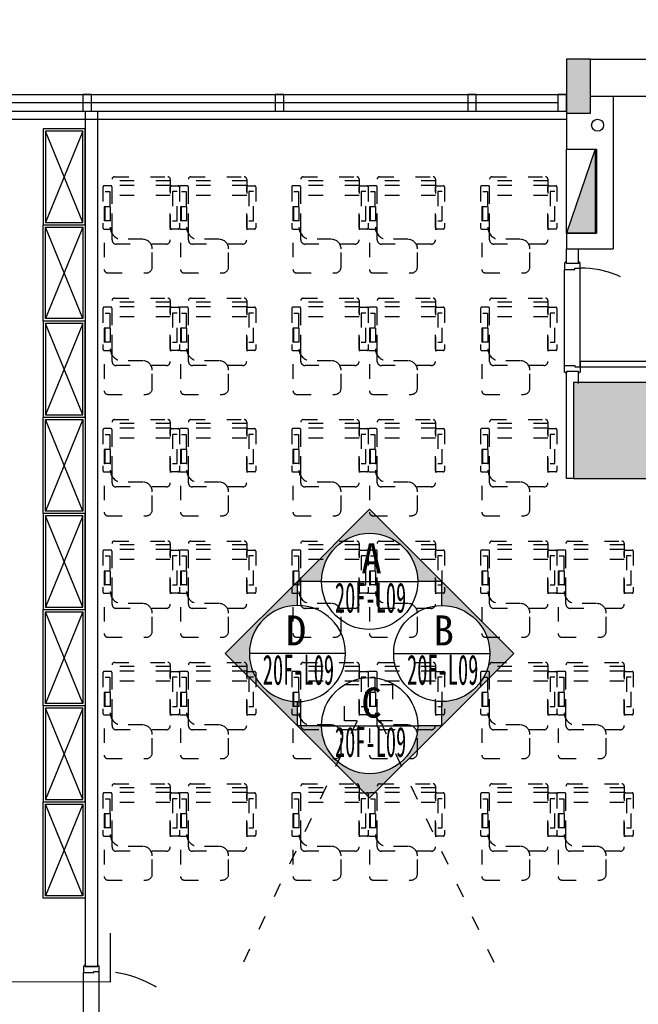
# Model space of a CAD drawing. Header units: millimetres. Extents: x -539149 to -534375, y 505028 to 505469.
# Tile 132 of 135: x -534623 to -534572, y 505287 to 505369. Entities that reach past the tile are written whole.
import ezdxf
from ezdxf.enums import TextEntityAlignment as Align
from ezdxf.lldxf.tags import DXFTag

# ---------------------------------------------------------------- set-up
doc = ezdxf.new("R2010")
doc.units = ezdxf.units.MM
doc.header["$LTSCALE"] = 10
doc.linetypes.add('ACAD_ISO03W100', pattern=[30, 12, -18])
for name, color, linetype in [('-消火栓', 242, 'Continuous'), ('A-建筑-原墙体', 2, 'Continuous'), ('A-建筑-新增墙体', 3, 'Continuous'), ('A-建筑-柱子、剪力墙', 251, 'Continuous'), ('A-建筑-窗户', 4, 'Continuous'), ('B-平面-到顶家具H', 30, 'Continuous'), ('B-平面-到顶装饰造型线', 6, 'Continuous'), ('B-平面-固定家具M', 30, 'Continuous'), ('B-平面-家具L', 30, 'Continuous'), ('B-平面-尺寸', 8, 'Continuous'), ('B-平面-活动家具', 30, 'ACAD_ISO03W100'), ('B-平面-门', 4, 'Continuous'), ('B-平面-门洞线', 8, 'Continuous'), ('E-图框', 100, 'Continuous'), ('E-填充', 251, 'Continuous'), ('E-文本', 7, 'Continuous')]:
    doc.layers.add(name, color=color, linetype=linetype)
doc.styles.add('CCD_DIM', font='txt', dxfattribs={"width": 0.8})
doc.styles.add('黑体', font='simhei.ttf')
tags = doc.linetypes.add('CENTER', pattern=[2, 1.25, -0.25, 0.25, -0.25]).pattern_tags.tags
tags[10:11] = [DXFTag(74, 4), DXFTag(75, 0), DXFTag(340, '0'), DXFTag(46, 1.0), DXFTag(50, 0.0), DXFTag(44, 0.0), DXFTag(45, 0.0)]
tags[8:9] = [DXFTag(74, 4), DXFTag(75, 0), DXFTag(340, '0'), DXFTag(46, 1.0), DXFTag(50, 0.0), DXFTag(44, 0.0), DXFTag(45, 0.0)]
tags[6:7] = [DXFTag(74, 4), DXFTag(75, 0), DXFTag(340, '0'), DXFTag(46, 1.0), DXFTag(50, 0.0), DXFTag(44, 0.0), DXFTag(45, 0.0)]
tags[4:5] = [DXFTag(74, 4), DXFTag(75, 0), DXFTag(340, '0'), DXFTag(46, 1.0), DXFTag(50, 0.0), DXFTag(44, 0.0), DXFTag(45, 0.0)]
doc.dimstyles.new('1-1', dxfattribs={"dimscale": 0, "dimtxt": 2.5, "dimasz": 1, "dimexe": 1, "dimexo": 1, "dimgap": 0.75, "dimtad": 1, "dimdec": 0, "dimrnd": 0.004999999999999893, "dimzin": 0, "dimdsep": 46, "dimtxsty": 'CCD_DIM', "dimblk": 'ARCHTICK', "dimcen": 0.13, "dimclrd": 44, "dimclre": 44, "dimclrt": 50, "dimadec": 0, "dimazin": 0, "dimtfac": 1, "dimtdec": 0, "dimtix": 1, "dimtmove": 2, "dimatfit": 3, "dimldrblk": 'HBA_Leader_Dot', "dimfxl": 5, "dimfxlon": 1, "dimtvp": 1, "dimtolj": 1, "dimtzin": 0, "dimarcsym": 0})

# ---------------------------------------------------------------- blocks, each defined once
blk = doc.blocks.new('$TwtSys$00000434')
for p, q in [((-0.5, 0.5), (-0.5, -0.5)), ((-0.5, -0.5), (0.5, 0.5)), ((0.5, 0.5), (-0.5, 0.5)), ((0.5, -0.5), (0.5, 0.5)), ((-0.5, -0.5), (0.5, -0.5))]:
    blk.add_line(p, q)
blk.add_solid([(0.5, -0.5), (0.5, 0.5), (-0.5, -0.5)])
blk = doc.blocks.new('_ArchTick')
at = {"color": 0, "linetype": 'ByBlock', "const_width": 0.15}
blk.add_lwpolyline([(-0.5, -0.5), (0.5, 0.5)], dxfattribs=at)
blk = doc.blocks.new('HBA_Leader_Dot')
at = {"color": 0, "linetype": 'ByBlock'}
blk.add_line((-5, 0), (-10, 0), dxfattribs=at)
at = {"color": 0, "linetype": 'ByBlock', "const_width": 5}
blk.add_lwpolyline([(-2.5, 0, 1), (2.5, 0, 1)], format="xyb", close=True, dxfattribs=at)
blk = doc.blocks.new('sdtst')
at = {"layer": 'B-平面-门', "color": 8}
for p, q in [((862.1455602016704, -130.9683806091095), (873.0437989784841, -130.9683806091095)), ((987.2425984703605, -130.9683806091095), (976.3443596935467, -130.9683806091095)), ((862.1455602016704, -213.8499725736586), (862.1455602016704, -197.7670594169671)), ((873.0437989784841, -213.8499725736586), (862.1455602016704, -213.8499725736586)), ((873.0437989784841, -213.8499725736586), (873.0437989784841, -197.7670594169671)), ((885.4576769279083, -197.9680958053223), (885.4576769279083, -213.6489361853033)), ((890.4617880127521, -197.7670594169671), (885.6587133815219, -197.7670594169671)), ((890.4617880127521, -213.8499725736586), (885.6587133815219, -213.8499725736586)), ((890.4617880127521, -196.7618774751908), (890.4617880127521, -214.8551550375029)), ((891.8690429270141, -195.7566955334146), (891.466970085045, -195.7566955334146)), ((891.466970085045, -215.8603369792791), (891.8690429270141, -215.8603369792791)), ((893.4773342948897, -189.7256028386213), (893.4773342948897, -221.8914291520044)), ((895.4876984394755, -187.7152384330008), (902.1940793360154, -187.7152384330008)), ((902.1940793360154, -223.9017935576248), (895.4876984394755, -223.9017935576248)), ((902.1940793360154, -223.9017935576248), (902.1940793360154, -187.7152384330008)), ((953.9004602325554, -187.7152384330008), (947.1940793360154, -187.7152384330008)), ((947.1940793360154, -223.9017935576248), (947.1940793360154, -187.7152384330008)), ((947.1940793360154, -223.9017935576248), (953.9004602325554, -223.9017935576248)), ((955.9108243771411, -189.7256028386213), (955.9108243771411, -221.8914291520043)), ((957.5191157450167, -195.7566955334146), (957.9211885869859, -195.7566955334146)), ((957.9211885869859, -215.8603369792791), (957.5191157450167, -215.8603369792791)), ((958.9263706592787, -196.7618774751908), (958.9263706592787, -214.8551550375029)), ((958.9263706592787, -197.767059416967), (963.7294452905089, -197.767059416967)), ((958.9263706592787, -213.8499725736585), (963.7294452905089, -213.8499725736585)), ((963.9304817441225, -197.9680958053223), (963.9304817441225, -213.6489361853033)), ((976.3443596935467, -213.8499725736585), (976.3443596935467, -197.767059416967)), ((976.3443596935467, -213.8499725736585), (987.2425984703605, -213.8499725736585)), ((987.2425984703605, -213.8499725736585), (987.2425984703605, -197.767059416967))]:
    blk.add_line(p, q, dxfattribs=at)
for points in [[(862.036928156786, -133.1580283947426, 0.2875899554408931), (860.2282009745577, -137.1982741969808, -0.06058643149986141), (860.9386802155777, -143.9771567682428, 0.2128770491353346), (861.5650860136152, -144.6600238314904)], [(873.1524310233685, -133.1580283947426, -0.2875899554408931), (874.9611582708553, -137.1982741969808, 0.06058643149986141), (874.2506789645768, -143.9771567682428, -0.2128770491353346), (873.6242731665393, -144.6600238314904)], [(976.2357276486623, -133.1580283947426, 0.2875899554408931), (974.4270004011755, -137.1982741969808, -0.06058643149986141), (975.1374797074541, -143.9771567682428, 0.2128770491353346), (975.7638855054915, -144.6600238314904)], [(987.3512305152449, -133.1580283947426, -0.2875899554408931), (989.1599576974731, -137.1982741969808, 0.06058643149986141), (988.4494784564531, -143.9771567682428, -0.2128770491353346), (987.8230726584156, -144.6600238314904)], [(885.4670904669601, -197.9072983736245, -0.3488404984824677), (883.7717248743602, -200.2090289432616), (873.0396575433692, -200.2090289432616)], [(885.4576769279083, -213.4020590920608, 0.3116707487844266), (883.7717248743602, -211.408003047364), (873.0396575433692, -211.408003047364)], [(963.9210682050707, -197.9072983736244, 0.3488404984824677), (965.6164337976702, -200.2090289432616), (976.3485011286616, -200.2090289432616)], [(963.9304817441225, -213.4020590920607, -0.3116707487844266), (965.6164337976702, -211.408003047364), (976.3485011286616, -211.408003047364)]]:
    blk.add_lwpolyline(points, format="xyb", dxfattribs=at)
for centre, radius, start, end in [((1143.27326985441, -153.4760977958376), 282.0231161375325, 175.4224569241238, 185.8483500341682), ((591.9160893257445, -153.4760977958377), 282.0231161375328, 354.1516499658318, 4.577543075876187), ((1257.472069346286, -153.4760977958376), 282.0231161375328, 175.4224569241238, 185.8483500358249), ((706.1148888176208, -153.4760977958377), 282.0231161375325, 354.1516499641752, 4.577543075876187), ((846.4373180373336, -189.40133124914), 17.79703003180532, 331.9616013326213, 23.82252237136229), ((808.8163509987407, -188.1215895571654), 54.22458051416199, 349.8432909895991, 6.255651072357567), ((888.7520411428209, -189.40133124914), 17.79703003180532, 156.1774776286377, 208.0383986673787), ((926.3730082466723, -188.1215895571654), 54.22458051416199, 173.7443489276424, 190.1567090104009), ((219.7555917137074, -162.1586961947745), 654.207835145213, 356.8798757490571, 356.8871811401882), ((885.6587133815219, -197.9680958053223), 0.2010364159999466, 90, 180), ((885.6587133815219, -213.6489361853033), 0.2010364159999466, 180, 270), ((891.466970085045, -196.7618774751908), 1.005182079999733, 90, 180), ((891.466970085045, -214.8551550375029), 1.005182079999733, 180, 270), ((891.8690429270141, -194.1484039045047), 1.608291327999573, 270, 0), ((891.8690429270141, -217.468628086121), 1.608291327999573, 0, 90), ((895.4876984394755, -189.7256028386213), 2.010364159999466, 90, 180), ((895.4876984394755, -221.8914291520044), 2.010364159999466, 180, 270), ((953.9004602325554, -189.7256028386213), 2.010364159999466, 0, 90), ((953.9004602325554, -221.8914291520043), 2.010364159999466, 270, 0), ((957.5191157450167, -194.1484039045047), 1.608291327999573, 180, 270), ((957.5191157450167, -217.468628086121), 1.608291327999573, 90, 180), ((957.9211885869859, -196.7618774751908), 1.005182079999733, 0, 90), ((957.9211885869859, -214.8551550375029), 1.005182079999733, 270, 0), ((963.7294452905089, -197.9680958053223), 0.2010364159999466, 0, 90), ((963.7294452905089, -213.6489361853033), 0.2010364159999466, 270, 0), ((960.63611752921, -189.40133124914), 17.79703003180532, 331.9616013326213, 23.82252237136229), ((923.0151504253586, -188.1215895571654), 54.22458051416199, 349.8432909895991, 6.255651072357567), ((1629.632566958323, -162.1586961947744), 654.207835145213, 183.1128188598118, 183.120124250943), ((1002.950840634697, -189.40133124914), 17.79703003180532, 156.1774776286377, 208.0383986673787), ((1040.57180767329, -188.1215895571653), 54.22458051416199, 173.7443489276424, 190.1567090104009)]:
    blk.add_arc(centre, radius, start, end, dxfattribs=at)
blk = doc.blocks.new('*E520')
at = {"layer": 'B-平面-到顶装饰造型线', "color": 6}
for points in [[(0, 35.6098609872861), (-45, 35.6098609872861), (-45, 40.60986098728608), (-50, 40.60986098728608), (-50, 50.60986098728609), (-40, 50.60986098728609), (-40, 150.6060267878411), (-50, 150.6060267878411), (-50, 160.6060267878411), (-45, 160.6060267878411), (-45, 165.606026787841), (10, 165.606026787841), (10, 80.6098609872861), (0, 80.6098609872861)], [(820.0000000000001, 35.6098609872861), (865.0000000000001, 35.6098609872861), (865.0000000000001, 40.60986098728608), (870.0000000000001, 40.60986098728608), (870.0000000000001, 50.60986098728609), (860.0000000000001, 50.60986098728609), (860.0000000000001, 150.6060267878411), (870.0000000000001, 150.6060267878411), (870.0000000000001, 160.6060267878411), (865.0000000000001, 160.6060267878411), (865.0000000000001, 165.606026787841), (810.0000000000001, 165.606026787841), (810.0000000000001, 80.6098609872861), (820.0000000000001, 80.6098609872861)]]:
    blk.add_lwpolyline(points, close=True, dxfattribs=at)
at = {"layer": 'B-平面-门', "color": 4}
blk.add_lwpolyline([(-2.208810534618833e-29, -784.3901390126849), (45, -784.3901390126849), (45, 35.60986098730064), (0, 35.60986098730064)], close=True, dxfattribs=at)
at = {"layer": 'B-平面-门', "color": 8, "linetype": 'ACAD_ISO03W100', "ltscale": 3}
blk.add_arc((1.01683002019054, 33.4140765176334), 818.986113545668, 273.0785173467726, 0.1536159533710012, dxfattribs=at)
at = {"layer": 'B-平面-门洞线', "color": 8}
for p, q in [((10, 165.6060267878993), (810.0000000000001, 165.606026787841)), ((0, 35.6098609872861), (819.9999999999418, 35.60986098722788))]:
    blk.add_line(p, q, dxfattribs=at)
at = {"layer": 'B-平面-门'}
blk.add_blockref('sdtst', (-902.1940793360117, -500.4883454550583), dxfattribs=at)
blk = doc.blocks.new('_FZH')
at = {"layer": 'A-建筑-原墙体'}
blk.add_lwpolyline([(-0.5, -0.5), (0.5, -0.5), (0.5, 0.5), (-0.5, 0.5)], close=True, dxfattribs=at)
at = {"layer": 'A-建筑-柱子、剪力墙'}
blk.add_solid([(-0.5, -0.5), (0.5, -0.5), (-0.5, 0.5), (0.5, 0.5)], dxfattribs=at)
blk = doc.blocks.new('*E523')
at = {"layer": 'B-平面-到顶装饰造型线', "color": 6}
for points in [[(0, 35.6098609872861), (-45, 35.6098609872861), (-45, 40.60986098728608), (-50, 40.60986098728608), (-50, 50.60986098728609), (-40, 50.60986098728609), (-40, 150.6098609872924), (-50, 150.6098609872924), (-50, 160.6098609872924), (-45, 160.6098609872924), (-45, 165.6098609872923), (10, 165.6098609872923), (10, 80.6098609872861), (0, 80.6098609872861)], [(920.0000000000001, 35.6098609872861), (965.0000000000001, 35.6098609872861), (965.0000000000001, 40.60986098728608), (970.0000000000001, 40.60986098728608), (970.0000000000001, 50.60986098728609), (960.0000000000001, 50.60986098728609), (960.0000000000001, 150.6098609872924), (970.0000000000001, 150.6098609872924), (970.0000000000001, 160.6098609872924), (965.0000000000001, 160.6098609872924), (965.0000000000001, 165.6098609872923), (910.0000000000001, 165.6098609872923), (910.0000000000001, 80.6098609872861), (920.0000000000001, 80.6098609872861)]]:
    blk.add_lwpolyline(points, close=True, dxfattribs=at)
at = {"layer": 'B-平面-门', "color": 4}
blk.add_lwpolyline([(-1.836970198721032e-14, -884.3901390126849), (44.99999999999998, -884.3901390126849), (45, 35.60986098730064), (0, 35.60986098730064)], close=True, dxfattribs=at)
at = {"layer": 'B-平面-门', "color": 8, "linetype": 'ACAD_ISO03W100', "ltscale": 3}
blk.add_arc((1.140833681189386, 33.14629792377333), 918.8624688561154, 273.0785173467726, 0.1536159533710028, dxfattribs=at)
at = {"layer": 'B-平面-门洞线', "color": 8}
for p, q in [((10, 165.6098609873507), (910.0000000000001, 165.6098609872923)), ((0, 35.6098609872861), (919.9999999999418, 35.60986098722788))]:
    blk.add_line(p, q, dxfattribs=at)
at = {"layer": 'B-平面-门'}
blk.add_blockref('sdtst', (-902.1940793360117, -600.4883454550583), dxfattribs=at)
blk = doc.blocks.new('mu3te')
for p, q in [((162727.7173131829, -88449.04752918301), (162407.7173131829, -88449.04752918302)), ((162357.7173131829, -88499.04752918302), (162357.7173131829, -88649.04752918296)), ((162757.7173131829, -88999.16500904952), (162757.7173131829, -88479.04752918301)), ((162437.7173131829, -88729.04752918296), (162607.7173131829, -88729.04752918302)), ((162707.7173131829, -88999.16500904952), (162707.7173131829, -88829.04752918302)), ((162707.7173131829, -88999.16500904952), (162757.7173131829, -88999.16500904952))]:
    blk.add_line(p, q)
for centre, radius, start, end in [((162407.7173131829, -88499.04752918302), 50, 90.00000000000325, 180), ((162727.7173131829, -88479.04752918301), 30, 0, 90.00000000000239), ((162437.7173131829, -88649.04752918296), 80, 180, 269.9999999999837), ((162607.7173131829, -88829.04752918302), 100, 0, 90)]:
    blk.add_arc(centre, radius, start, end)
blk = doc.blocks.new('786ty')
for p, q in [((31202.40578795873, 6327.67798406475), (31202.40578795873, 6812.67798406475)), ((31285.27118189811, 6327.67798406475), (31285.27118189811, 6812.67798406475)), ((31324.17641954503, 6327.67798406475), (31324.17641954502, 6812.67798406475))]:
    blk.add_line(p, q)
for points in [[(30922.4358847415, 6877.67798406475), (30922.4358847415, 6822.67798406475, 0.4142135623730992), (30932.4358847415, 6812.67798406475), (31272.4358847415, 6812.67798406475, 0.4142135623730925), (31282.4358847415, 6822.67798406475), (31282.4358847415, 6877.67798406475, 0.4142135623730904), (31272.4358847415, 6887.67798406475), (30932.4358847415, 6887.67798406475, 0.4142135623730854)], [(30796.85313030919, 6362.67798406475), (30796.85313030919, 6777.67798406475, -0.4142135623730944), (30831.85313030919, 6812.67798406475), (31336.83927825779, 6812.67798406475, -0.414213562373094), (31356.83927825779, 6792.67798406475), (31356.83927825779, 6347.67798406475, -0.414213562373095), (31336.83927825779, 6327.67798406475), (30831.85313030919, 6327.67798406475, -0.4142135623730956)], [(30922.4358847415, 6262.67798406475), (30922.4358847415, 6317.67798406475, -0.414213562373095), (30932.4358847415, 6327.67798406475), (31272.4358847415, 6327.67798406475, -0.4142135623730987), (31282.4358847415, 6317.67798406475), (31282.4358847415, 6262.67798406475, -0.414213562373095), (31272.4358847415, 6252.67798406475), (30932.4358847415, 6252.67798406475, -0.414213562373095)]]:
    blk.add_lwpolyline(points, format="xyb", close=True)
for points in [[(30991.64507969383, 6830.891893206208), (30991.64507969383, 6869.464074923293), (31233.30697962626, 6869.464074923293), (31233.30697962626, 6830.891893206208)], [(30991.64507969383, 6309.464074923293), (30991.64507969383, 6270.891893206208), (31233.30697962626, 6270.891893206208), (31233.30697962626, 6309.464074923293)]]:
    blk.add_lwpolyline(points, close=True)
at = {"rotation": 90}
blk.add_blockref('mu3te', (-57891.91272088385, -155880.0393291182), dxfattribs=at)
blk = doc.blocks.new('*U484')
at = {"layer": 'B-平面-到顶家具H', "color": 8}
for p, q in [((20, -20), (780, -330)), ((780, -20), (20, -330))]:
    blk.add_line(p, q, dxfattribs=at)
at = {"layer": 'B-平面-到顶家具H'}
blk.add_lwpolyline([(0, 0), (0, -350), (800, -350), (800, 0)], close=True, dxfattribs=at)
at = {"layer": 'B-平面-到顶家具H', "color": 8}
blk.add_lwpolyline([(20, -20), (20, -330), (780, -330), (780, -20)], close=True, dxfattribs=at)
blk = doc.blocks.new('asdsadsadadfsaf777779')
at = {"layer": 'E-图框', "linetype": 'CENTER', "ltscale": 0.5, "const_width": 0.1}
blk.add_lwpolyline([(-537212.8679479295, 505293.5757854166), (-537212.8679479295, 505288.8378181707), (-536991.6996331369, 505288.8378181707), (-536991.6996331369, 505292.8945100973)], dxfattribs=at)

msp = doc.modelspace()

# ---------------------------------------------------------------- hatches: boundary and pattern name
at = {"layer": 'E-填充', "ltscale": 0.01}
msp.add_hatch(color=256, dxfattribs=at).paths.add_polyline_path([(-534577.7732111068, 505365.5985742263), (-534577.7732111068, 505361.0985742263), (-534575.7732111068, 505361.0985742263), (-534575.7732111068, 505365.5985742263)])
at = {"layer": 'E-填充'}
h = msp.add_hatch(color=251, dxfattribs=at)
edge = h.paths.add_edge_path()
edge.add_line((-534594.1323233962, 505328.1417744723), (-534600.1323234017, 505322.1417744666))
edge.add_line((-534600.1323234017, 505322.1417744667), (-534598.1323233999, 505322.1417744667))
edge.add_ellipse((-534594.1323233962, 505322.1417744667), major_axis=(-2.828427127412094, 2.828427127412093), ratio=0.999999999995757, start_angle=-44.99999999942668, end_angle=45.000000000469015, ccw=False)
edge.add_ellipse((-534594.1323233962, 505322.1417744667), major_axis=(-2.828427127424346, 2.828427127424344), ratio=0.9999999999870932, start_angle=225.0000000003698, end_angle=314.99999999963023, ccw=False)
edge.add_line((-534590.1323233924, 505322.1417744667), (-534588.1323233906, 505322.1417744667))
edge.add_line((-534588.1323233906, 505322.1417744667), (-534594.1323233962, 505328.1417744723))
h = msp.add_hatch(color=251, dxfattribs=at)
edge = h.paths.add_edge_path()
edge.add_line((-534606.1323234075, 505316.1417744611), (-534600.1323234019, 505322.1417744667))
edge.add_line((-534600.1323234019, 505322.1417744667), (-534600.1323234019, 505320.1417744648))
edge.add_ellipse((-534600.1323234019, 505316.141774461), major_axis=(-2.828427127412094, 2.828427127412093), ratio=0.999999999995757, start_angle=314.999999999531, end_angle=404.9999999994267)
edge.add_ellipse((-534600.1323234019, 505316.1417744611), major_axis=(-2.828427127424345, 2.828427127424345), ratio=0.9999999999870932, start_angle=45.00000000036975, end_angle=134.9999999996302)
edge.add_line((-534600.1323234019, 505312.1417744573), (-534600.1323234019, 505310.1417744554))
edge.add_line((-534600.1323234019, 505310.1417744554), (-534606.1323234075, 505316.1417744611))
h = msp.add_hatch(color=251, dxfattribs=at)
edge = h.paths.add_edge_path()
edge.add_line((-534582.1323233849, 505316.1417744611), (-534588.1323233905, 505322.1417744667))
edge.add_line((-534588.1323233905, 505322.1417744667), (-534588.1323233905, 505320.1417744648))
edge.add_ellipse((-534588.1323233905, 505316.141774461), major_axis=(2.828427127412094, 2.828427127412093), ratio=0.999999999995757, start_angle=-44.99999999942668, end_angle=45.000000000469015, ccw=False)
edge.add_ellipse((-534588.1323233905, 505316.1417744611), major_axis=(2.828427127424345, 2.828427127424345), ratio=0.9999999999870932, start_angle=225.0000000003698, end_angle=314.99999999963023, ccw=False)
edge.add_line((-534588.1323233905, 505312.1417744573), (-534588.1323233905, 505310.1417744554))
edge.add_line((-534588.1323233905, 505310.1417744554), (-534582.1323233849, 505316.1417744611))
h = msp.add_hatch(color=251, dxfattribs=at)
edge = h.paths.add_edge_path()
edge.add_line((-534594.1323233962, 505304.1417744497), (-534600.1323234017, 505310.1417744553))
edge.add_line((-534600.1323234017, 505310.1417744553), (-534598.1323233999, 505310.1417744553))
edge.add_ellipse((-534594.132323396, 505310.1417744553), major_axis=(-2.828427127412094, -2.828427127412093), ratio=0.999999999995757, start_angle=314.999999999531, end_angle=404.9999999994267)
edge.add_ellipse((-534594.1323233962, 505310.1417744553), major_axis=(-2.828427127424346, -2.828427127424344), ratio=0.9999999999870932, start_angle=45.00000000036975, end_angle=134.9999999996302)
edge.add_line((-534590.1323233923, 505310.1417744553), (-534588.1323233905, 505310.1417744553))
edge.add_line((-534588.1323233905, 505310.1417744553), (-534594.1323233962, 505304.1417744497))

# ---------------------------------------------------------------- linework, layer by layer
msp.add_line((-534592.1323233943, 505316.141774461), (-534584.1323233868, 505316.141774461))
at = {"layer": 'A-建筑-原墙体', "ltscale": 0.01}
for p, q in [((-534577.7732111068, 505365.5985742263, 0.06894340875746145), (-534577.7732111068, 505361.0985742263, 0.06894340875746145)), ((-534575.7732111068, 505365.5985742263, 0.06894340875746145), (-534577.7732111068, 505365.5985742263, 0.06894340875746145)), ((-534575.7732111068, 505365.5986509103, 0.06894340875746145), (-534552.2732041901, 505365.5986509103, 0.06894340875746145)), ((-534575.7732111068, 505361.0985742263, 0.06894340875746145), (-534575.7732111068, 505365.5985742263, 0.06894340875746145)), ((-534575.7732111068, 505362.4986509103, 0.06894340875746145), (-534552.873211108, 505362.4986509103, 0.06894340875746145)), ((-534573.873211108, 505362.4986509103, 0.06894340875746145), (-534573.873211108, 505349.7986509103, 0.06894340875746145)), ((-534577.773211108, 505361.0985742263, 0.06894340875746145), (-534577.7732111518, 505358.0986509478, 0.06894340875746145)), ((-534577.7732111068, 505361.0985742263, 0.06894340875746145), (-534575.7732111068, 505361.0985742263, 0.06894340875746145)), ((-534577.7732111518, 505358.0986509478, 0.06894340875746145), (-534575.2732035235, 505358.0986509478, 0.06894340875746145)), ((-534575.2732035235, 505358.0986509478, 0.06894340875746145), (-534575.2732034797, 505351.0986509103, 0.06894340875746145)), ((-534577.7732111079, 505351.0986509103, 0.06894340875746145), (-534575.2732034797, 505351.0986509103, 0.06894340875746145)), ((-534577.7732111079, 505351.0986509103, 0.06894340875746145), (-534577.773211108, 505349.7986509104, 0.06894340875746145)), ((-534577.773211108, 505349.7986509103, 0.06894340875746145), (-534573.873211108, 505349.7986509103, 0.06894340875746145))]:
    msp.add_line(p, q, dxfattribs=at)
msp.add_circle((-534575.1720338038, 505360.0908051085, 0.06894340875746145), 0.5, dxfattribs=at)
at = {"layer": 'A-建筑-新增墙体', "ltscale": 0.01}
for p, q in [((-534617.773211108, 505361.2486509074, 0.06894340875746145), (-534617.773211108, 505290.098650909, 0.06894340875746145)), ((-534616.773211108, 505361.2486509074, 0.06894340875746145), (-534616.773211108, 505290.098650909, 0.06894340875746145)), ((-534577.773211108, 505348.5986509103, 0.06894340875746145), (-534577.773211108, 505349.7986509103, 0.06894340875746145)), ((-534576.773211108, 505348.5986509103, 0.06894340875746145), (-534576.773211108, 505349.7986509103, 0.06894340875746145)), ((-534576.77324945, 505348.5986509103, 0.06894340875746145), (-534577.773211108, 505348.5986509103, 0.06894340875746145)), ((-534577.773211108, 505330.6987123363, 0.06894340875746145), (-534577.773211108, 505339.5986509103, 0.06894340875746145)), ((-534576.77324945, 505339.5986509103, 0.06894340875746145), (-534577.773211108, 505339.5986509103, 0.06894340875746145)), ((-534576.773211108, 505338.5986509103, 0.06894340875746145), (-534576.773211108, 505339.5986509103, 0.06894340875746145)), ((-534577.1732111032, 505330.6987123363, 0.06894340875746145), (-534577.773211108, 505330.6987123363, 0.06894340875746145)), ((-534617.773287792, 505290.098650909, 0.06894340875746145), (-534616.773287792, 505290.098650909, 0.06894340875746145))]:
    msp.add_line(p, q, dxfattribs=at)
at = {"layer": 'A-建筑-窗户', "ltscale": 0.01}
for p, q in [((-534882.3732111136, 505362.6486509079, 0.06894340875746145), (-534577.7732111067, 505362.6486509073, 0.06894340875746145)), ((-534809.7732111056, 505361.9508075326, 0.06894340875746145), (-534578.4732111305, 505361.9819842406, 0.06894340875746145)), ((-534882.3732111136, 505361.2486509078, 0.06894340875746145), (-534577.773211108, 505361.2486509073, 0.06894340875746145))]:
    msp.add_line(p, q, dxfattribs=at)
at = {"layer": 'A-建筑-窗户', "ltscale": 0.01, "elevation": 0.06894340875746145}
for points in [[(-534617.9732111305, 505361.2486509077), (-534617.2732111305, 505361.2486509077), (-534617.2732111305, 505362.6486509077), (-534617.9732111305, 505362.6486509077)], [(-534601.9732111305, 505361.2486509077), (-534601.2732111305, 505361.2486509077), (-534601.2732111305, 505362.6486509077), (-534601.9732111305, 505362.6486509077)], [(-534585.9732111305, 505361.2486439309), (-534585.2732111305, 505361.2486439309), (-534585.2732111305, 505362.6486439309), (-534585.9732111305, 505362.6486439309)], [(-534578.4732111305, 505361.2486509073), (-534577.7732111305, 505361.2486509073), (-534577.7732111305, 505362.6486509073), (-534578.4732111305, 505362.6486509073)]]:
    msp.add_lwpolyline(points, close=True, dxfattribs=at)
at = {"layer": 'B-平面-家具L', "ltscale": 0.01}
msp.add_line((-534830.7732111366, 505360.5986509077, 0.06894340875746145), (-534577.773211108, 505360.5986509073, 0.06894340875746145), dxfattribs=at)
at = {"layer": 'B-平面-活动家具', "color": 8, "linetype": 'ACAD_ISO03W100', "ltscale": 0.01}
for p, q in [((-534595.1795401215, 505310.5558832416, 0.06894340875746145), (-534604.7484141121, 505290.1866263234, 0.06894340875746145)), ((-534593.2534930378, 505310.5558832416, 0.06894340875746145), (-534583.6846190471, 505290.1866263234, 0.06894340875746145))]:
    msp.add_line(p, q, dxfattribs=at)
at = {"layer": 'B-平面-活动家具', "color": 8, "linetype": 'ACAD_ISO03W100', "ltscale": 0.01, "elevation": 0.06894340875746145}
msp.add_lwpolyline([(-534596.2165165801, 505313.5558832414), (-534592.21651658, 505313.5558832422), (-534592.2165165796, 505310.555883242), (-534596.2165165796, 505310.5558832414)], close=True, dxfattribs=at)
at = {"layer": 'E-文本', "color": 3}
for p, q in [((-534598.1323233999, 505322.1417744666), (-534590.1323233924, 505322.1417744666)), ((-534596.1323233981, 505316.141774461), (-534604.1323234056, 505316.141774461)), ((-534598.1323233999, 505310.1417744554), (-534590.1323233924, 505310.1417744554))]:
    msp.add_line(p, q, dxfattribs=at)
for points in [[(-534598.1323233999, 505322.1417744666), (-534600.1323234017, 505322.1417744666), (-534594.1323233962, 505328.1417744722), (-534588.1323233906, 505322.1417744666), (-534590.1323233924, 505322.1417744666)], [(-534600.1323234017, 505320.1417744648), (-534600.1323234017, 505322.1417744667), (-534606.1323234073, 505316.1417744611), (-534600.1323234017, 505310.1417744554), (-534600.1323234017, 505312.1417744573)], [(-534588.1323233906, 505320.1417744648), (-534588.1323233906, 505322.1417744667), (-534582.132323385, 505316.1417744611), (-534588.1323233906, 505310.1417744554), (-534588.1323233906, 505312.1417744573)], [(-534598.1323233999, 505310.1417744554), (-534600.1323234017, 505310.1417744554), (-534594.1323233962, 505304.1417744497), (-534588.1323233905, 505310.1417744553), (-534590.1323233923, 505310.1417744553)]]:
    msp.add_lwpolyline(points, dxfattribs=at)
for centre in [(-534594.1323233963, 505322.1417744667), (-534588.1323233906, 505316.1417744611), (-534594.1323233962, 505310.1417744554)]:
    msp.add_ellipse(centre, major_axis=(2.828427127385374, 2.828427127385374), ratio=0.9999999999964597, start_param=5.497787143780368, end_param=11.78097245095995, dxfattribs=at)
at = {"layer": 'E-文本', "color": 3, "extrusion": (0, 0, -1)}
msp.add_ellipse((-534600.1323234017, 505316.1417744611), major_axis=(-2.828427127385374, 2.828427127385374), ratio=0.9999999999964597, start_param=5.497787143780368, end_param=11.78097245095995, dxfattribs=at)

# ---------------------------------------------------------------- block references
at = {"layer": '-消火栓', "ltscale": 0.01, "xscale": -7.000000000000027, "yscale": 2.4, "zscale": 7, "rotation": 89.9999949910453}
msp.add_blockref('$TwtSys$00000434', (-534576.5732033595, 505354.5986508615, 0.06894340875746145), dxfattribs=at)
msp.add_blockref('asdsadsadadfsaf777779', (2376, 0))
at = {"ltscale": 0.01, "xscale": 0.01, "yscale": 0.01, "zscale": 0.01, "rotation": 90}
for name, p in [('*E520', (-534576.2671508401, 505339.9986509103, 0.06894340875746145)), ('*E523', (-534616.2671891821, 505280.4986509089, 0.06894340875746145))]:
    msp.add_blockref(name, p, dxfattribs=at)
at = {"layer": 'A-建筑-原墙体', "ltscale": 0.01, "xscale": 8, "yscale": 8, "zscale": 8}
msp.add_blockref('_FZH', (-534573.1732111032, 505334.6987123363, 0.06894340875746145), dxfattribs=at)
at = {"layer": 'B-平面-固定家具M', "ltscale": 0.01, "yscale": 0.01, "zscale": 0.01, "rotation": 270}
for p, xscale in [((-534617.773211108, 505359.7986509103, 0.06894340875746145), 0.01), ((-534617.773211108, 505343.7986509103, 0.06894340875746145), -0.01), ((-534617.773211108, 505343.7986509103, 0.06894340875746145), 0.01), ((-534617.773211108, 505327.7986509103, 0.06894340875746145), -0.01), ((-534617.773211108, 505327.7986509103, 0.06894340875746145), 0.01), ((-534617.773211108, 505311.7986509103, 0.06894340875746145), -0.01), ((-534617.773211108, 505311.7986509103, 0.06894340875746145), 0.01), ((-534617.773211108, 505295.7986509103, 0.06894340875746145), -0.01)]:
    msp.add_blockref('*U484', p, dxfattribs=dict(at, xscale=xscale))
at = {"layer": 'B-平面-活动家具', "ltscale": 0.01, "xscale": 0.01, "yscale": 0.01, "zscale": 0.01, "rotation": 90}
for p in [(-534547.4283034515, 505042.2302581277, 0.06894340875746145), (-534541.0783034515, 505042.2302581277, 0.06894340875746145), (-534531.7283034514, 505042.2302581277, 0.06894340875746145), (-534525.3783034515, 505042.2302581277, 0.06894340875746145), (-534516.0283034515, 505042.2302581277, 0.06894340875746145), (-534547.4283034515, 505032.1303966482, 0.06894340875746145), (-534541.0783034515, 505032.1303966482, 0.06894340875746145), (-534531.7283034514, 505032.1303966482, 0.06894340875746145), (-534525.3783034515, 505032.1303966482, 0.06894340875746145), (-534516.0283034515, 505032.1303966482, 0.06894340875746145), (-534547.4283034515, 505022.0305351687, 0.06894340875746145), (-534541.0783034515, 505022.0305351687, 0.06894340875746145), (-534531.7283034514, 505022.0305351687, 0.06894340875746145), (-534525.3783034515, 505022.0305351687, 0.06894340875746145), (-534516.0283034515, 505022.0305351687, 0.06894340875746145), (-534547.4283034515, 505011.9306736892, 0.06894340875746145), (-534541.0783034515, 505011.9306736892, 0.06894340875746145), (-534531.7283034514, 505011.9306736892, 0.06894340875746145), (-534525.3783034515, 505011.9306736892, 0.06894340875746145), (-534516.0283034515, 505011.9306736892, 0.06894340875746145), (-534509.6783034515, 505011.9306736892, 0.06894340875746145), (-534547.4283034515, 505001.8308122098, 0.06894340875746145), (-534541.0783034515, 505001.8308122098, 0.06894340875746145), (-534531.7283034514, 505001.8308122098, 0.06894340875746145), (-534525.3783034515, 505001.8308122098, 0.06894340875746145), (-534516.0283034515, 505001.8308122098, 0.06894340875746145), (-534509.6783034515, 505001.8308122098, 0.06894340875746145), (-534547.4283034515, 504991.7309507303, 0.06894340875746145), (-534541.0783034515, 504991.7309507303, 0.06894340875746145), (-534531.7283034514, 504991.7309507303, 0.06894340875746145), (-534525.3783034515, 504991.7309507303, 0.06894340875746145), (-534516.0283034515, 504991.7309507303, 0.06894340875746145), (-534509.6783034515, 504991.7309507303, 0.06894340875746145)]:
    msp.add_blockref('786ty', p, dxfattribs=at)

# ---------------------------------------------------------------- texts
at = {"layer": 'E-文本', "style": '黑体'}
for s, p in [('A', (-534593.9745076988, 505324.0619138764)), ('D', (-534600.2484724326, 505318.0619138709)), ('B', (-534587.9745076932, 505318.0619138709)), ('C', (-534593.9745076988, 505312.0619138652))]:
    msp.add_text(s, height=2.5, dxfattribs=at).set_placement(p, align=Align.MIDDLE_CENTER)
at = {"layer": 'E-文本', "style": '黑体', "width": 0.4708994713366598}
for p, p2 in [((-534597.0176397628, 505319.5443645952), (-534591.0917138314, 505319.5443645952)), ((-534603.0176397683, 505313.5443645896), (-534597.0917138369, 505313.5443645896)), ((-534591.0176397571, 505313.5443645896), (-534585.0917138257, 505313.5443645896)), ((-534597.0176397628, 505307.544364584), (-534591.0917138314, 505307.544364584))]:
    msp.add_text('20F-L09', height=2.5, dxfattribs=at).set_placement(p, p2, align=Align.FIT)

# ---------------------------------------------------------------- dimensions: what is measured, and where the dimension line sits
at = {"layer": 'B-平面-尺寸', "ltscale": 0.01}
for p1, p2, distance in [((-534660.2732111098, 505365.5985742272, 0.06894340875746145), (-534573.2732111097, 505365.5985742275, 0.06894340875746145), 10.000076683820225), ((-534573.2732111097, 505365.5985742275, 0.06894340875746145), (-534544.2732111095, 505365.5985742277, 0.06894340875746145), 10.000076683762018)]:
    msp.add_aligned_dim(p1=p1, p2=p2, distance=distance, dimstyle='1-1', override={"dimscale": 0.9999999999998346, "dimlfac": 100}, dxfattribs=at).render()

doc.saveas('drawing.dxf')
